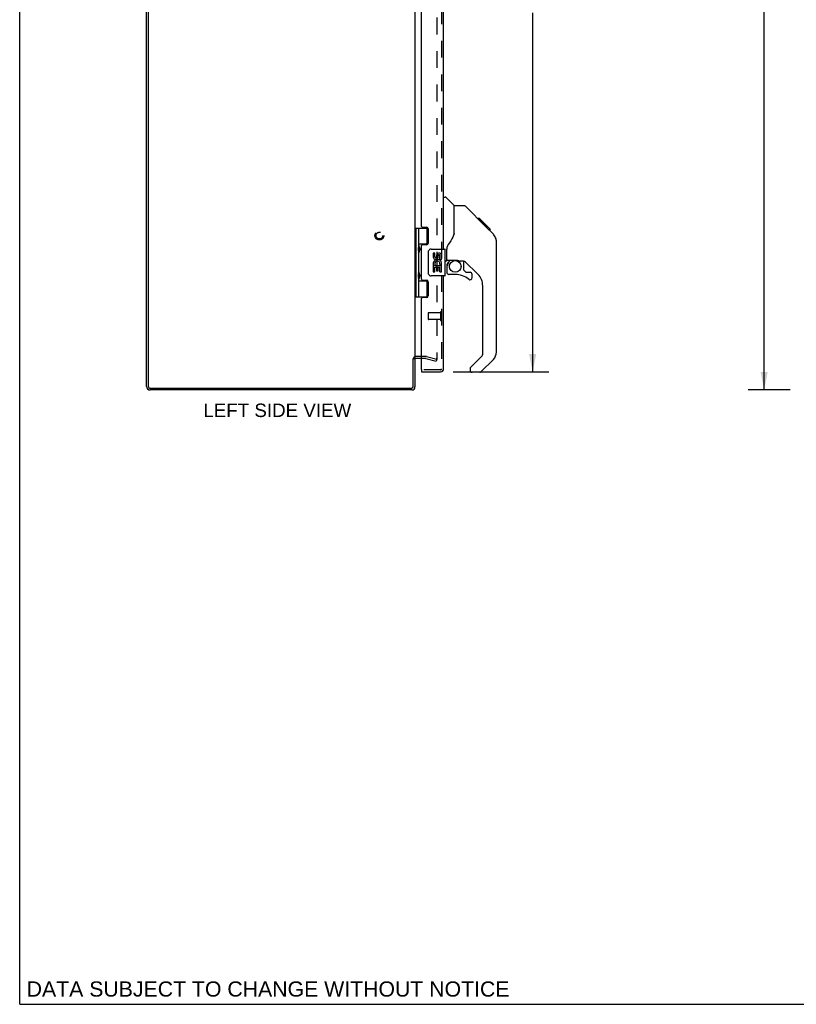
# Model space of a CAD drawing. Header units: inches. Extents: x 0 to 113, y 0 to 73.
# Tile 1 of 7: x 0 to 29, y 0 to 37. Entities that reach past the tile are written whole.
import ezdxf

# ---------------------------------------------------------------- set-up
doc = ezdxf.new("R2010")
doc.units = ezdxf.units.IN
doc.header["$LTSCALE"] = 6.233333
doc.header["$MEASUREMENT"] = 0
doc.linetypes.add('HIDDEN', pattern=[0.2, 0.1, -0.1])
doc.layers.get('0').update_dxf_attribs({"linetype": 'CONTINUOUS'})
for name, color, linetype in [('DEFAULT_2', 8, 'HIDDEN'), ('DIMENSIONS', 7, 'CONTINUOUS'), ('DOOR_ASSEMBLY', 7, 'CONTINUOUS')]:
    doc.layers.add(name, color=color, linetype=linetype)
doc.styles.get("Standard").update_dxf_attribs({"font": 'arial.ttf'})
doc.dimstyles.new('DIMSTYLE_1', dxfattribs={"dimtxt": 0.5, "dimasz": 0.666667, "dimexe": 0.09, "dimexo": 0.07, "dimgap": 0.0375, "dimtad": 0, "dimtih": 1, "dimtoh": 1, "dimzin": 4, "dimdsep": 46, "dimtxsty": 'Standard', "dimblk": '_FILLED', "dimblk1": '_FILLED', "dimblk2": '_FILLED', "dimcen": 0.09, "dimadec": 3, "dimazin": 1, "dimtfac": 1, "dimtdec": 3, "dimtofl": 0, "dimtmove": 0, "dimatfit": 3, "dimldrblk": '_FILLED', "dimfxl": 0, "dimtolj": 1, "dimtzin": 4, "dimarcsym": 0})

# ---------------------------------------------------------------- blocks, each defined once
blk = doc.blocks.new('_FILLED')
at = {"color": 0, "linetype": 'ByBlock'}
blk.add_solid([(0, 0), (-1, 0.2), (-1, -0.2)], dxfattribs=at)
blk = doc.blocks.new('*D4')
at = {"layer": 'DIMENSIONS', "color": 2, "linetype": 'Continuous'}
for p, q in [((16.142, 52.202), (19.71, 52.202)), ((19.11, 52.202), (19.11, 38.673)), ((19.11, 23.552), (19.11, 36.923)), ((16.142, 23.552), (19.71, 23.552))]:
    blk.add_line(p, q, dxfattribs=at)
at = {"layer": 'DIMENSIONS', "color": 2, "linetype": 'Continuous', "xscale": 0.6666666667, "yscale": 0.6666666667, "zscale": 0.6666666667}
for p, rotation in [((19.11, 52.202), 90), ((19.11, 23.552), 270)]:
    blk.add_blockref('_FILLED', p, dxfattribs=dict(at, rotation=rotation))
at = {"layer": 'DIMENSIONS', "color": 2, "linetype": 'Continuous', "insert": (19.11, 38.423), "char_height": 0.5, "width": 2.09294, "attachment_point": 2, "line_spacing_factor": 0.9}
blk.add_mtext('28.65\\PDOOR', dxfattribs=at)
blk = doc.blocks.new('*D9')
at = {"layer": 'DIMENSIONS', "color": 2, "linetype": 'Continuous'}
for p, q in [((28.7, 52.877), (27.132, 52.877)), ((27.732, 52.877), (27.732, 38.377)), ((27.732, 22.877), (27.732, 37.377)), ((28.7, 22.877), (27.132, 22.877))]:
    blk.add_line(p, q, dxfattribs=at)
at = {"layer": 'DIMENSIONS', "color": 2, "linetype": 'Continuous', "xscale": 0.6666666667, "yscale": 0.6666666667, "zscale": 0.6666666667}
for p, rotation in [((27.732, 52.877), 90), ((27.732, 22.877), 270)]:
    blk.add_blockref('_FILLED', p, dxfattribs=dict(at, rotation=rotation))
at = {"layer": 'DIMENSIONS', "color": 2, "linetype": 'Continuous', "insert": (27.732, 38.127), "char_height": 0.5, "width": 1.74721, "attachment_point": 2, "line_spacing_factor": 0.9}
blk.add_mtext('30.00', dxfattribs=at)

msp = doc.modelspace()

# ---------------------------------------------------------------- linework, layer by layer
at = {"color": 7, "linetype": 'Continuous'}
for p, q in [((0, 0), (0, 73.333)), ((14.661, 24.052), (14.724, 24.052)), ((0, 0), (113.333, 0))]:
    msp.add_line(p, q, dxfattribs=at)
at = {"color": 3, "linetype": 'Continuous'}
for p, q in [((4.724, 23.013), (4.724, 52.741)), ((4.787, 52.734), (4.787, 23.02)), ((14.724, 51.675), (14.724, 24.079)), ((14.661, 23.02), (14.661, 24.054)), ((14.724, 24.052), (14.724, 22.994)), ((14.967, 24.052), (14.766, 24.052)), ((14.607, 22.877), (4.86, 22.877)), ((4.867, 22.94), (14.581, 22.94))]:
    msp.add_line(p, q, dxfattribs=at)
for centre, radius, start, end in [((14.766, 24.01), 0.042, 90, 180), ((4.86, 23.013), 0.136, 180, 270), ((4.867, 23.02), 0.08, 180, 270), ((14.581, 23.02), 0.08, 270, 360), ((14.607, 22.994), 0.117, 270, 360)]:
    msp.add_arc(centre, radius, start, end, dxfattribs=at)
at = {"layer": 'DEFAULT_2', "color": 8, "linetype": 'HIDDEN'}
for p, q in [((15.537, 51.703), (15.537, 24.052)), ((15.125, 24.127), (14.766, 24.127)), ((15.125, 24.052), (14.967, 24.052)), ((15.131, 24.051), (15.517, 23.948)), ((15.15, 24.124), (15.537, 24.02)), ((15.537, 24.02), (15.517, 23.948))]:
    msp.add_line(p, q, dxfattribs=at)
for points in [[(15.517, 24.032), (15.516, 24.032), (15.514, 24.032), (15.512, 24.033)], [(15.512, 24.033), (15.513, 24.032), (15.514, 24.032), (15.515, 24.032), (15.515, 24.032), (15.516, 24.032), (15.517, 24.032), (15.517, 24.032)], [(15.517, 24.032), (15.517, 24.032), (15.518, 24.032), (15.519, 24.032), (15.519, 24.032), (15.52, 24.032), (15.521, 24.032), (15.522, 24.032), (15.522, 24.033), (15.523, 24.033), (15.524, 24.033), (15.524, 24.033), (15.525, 24.034), (15.525, 24.034), (15.526, 24.034), (15.527, 24.035), (15.527, 24.035), (15.528, 24.035), (15.529, 24.036), (15.529, 24.036), (15.53, 24.037), (15.53, 24.037), (15.531, 24.038), (15.531, 24.038), (15.532, 24.039), (15.532, 24.039), (15.533, 24.04), (15.533, 24.04), (15.533, 24.041), (15.534, 24.042), (15.534, 24.042), (15.534, 24.043), (15.535, 24.044), (15.535, 24.044), (15.535, 24.045), (15.535, 24.046), (15.536, 24.046), (15.536, 24.047), (15.536, 24.048), (15.536, 24.048), (15.536, 24.049), (15.536, 24.05), (15.536, 24.051), (15.537, 24.051), (15.537, 24.052)], [(15.537, 24.052), (15.536, 24.05), (15.536, 24.048), (15.536, 24.047), (15.535, 24.045), (15.535, 24.043), (15.534, 24.042), (15.533, 24.04), (15.532, 24.039), (15.53, 24.037), (15.529, 24.036), (15.528, 24.035), (15.526, 24.034), (15.525, 24.033), (15.523, 24.033), (15.521, 24.032), (15.519, 24.032), (15.518, 24.032), (15.517, 24.032)]]:
    msp.add_lwpolyline(points, dxfattribs=at)
for radius in [0.164, 0.124]:
    msp.add_circle((13.399, 28.627), radius, dxfattribs=at)
for centre, radius, start, end in [((14.766, 24.01), 0.117, 90, 146.9002), ((15.125, 24.027), 0.1, 75, 90), ((15.125, 24.027), 0.025, 75, 90)]:
    msp.add_arc(centre, radius, start, end, dxfattribs=at)
at = {"layer": 'DOOR_ASSEMBLY', "color": 8, "linetype": 'HIDDEN'}
for p, q in [((15.717, 52.085), (15.717, 23.669)), ((15.217, 25.741), (15.217, 25.513)), ((15.674, 25.751), (15.227, 25.751)), ((15.674, 25.769), (15.674, 25.485)), ((15.674, 25.503), (15.227, 25.503)), ((15.675, 23.627), (14.982, 23.627))]:
    msp.add_line(p, q, dxfattribs=at)
at = {"layer": 'DOOR_ASSEMBLY', "color": 3, "linetype": 'Continuous'}
for p, q in [((15.792, 28.127), (15.792, 47.627)), ((14.967, 28.969), (14.967, 46.786)), ((14.998, 28.938), (15.155, 28.938)), ((15.217, 28.876), (15.217, 28.347)), ((14.967, 27.001), (14.967, 28.254)), ((15.155, 28.285), (14.998, 28.285)), ((14.998, 26.97), (15.155, 26.97)), ((15.217, 26.908), (15.217, 26.379)), ((15.792, 23.669), (15.792, 27.127)), ((14.967, 23.642), (14.967, 26.286)), ((15.155, 26.317), (14.998, 26.317)), ((14.967, 23.552), (15.675, 23.552))]:
    msp.add_line(p, q, dxfattribs=at)
at = {"layer": 'DOOR_ASSEMBLY', "color": 7, "linetype": 'Continuous'}
for p, q in [((15.792, 30.056), (15.854, 30.056)), ((16.18, 29.747), (15.882, 30.045)), ((16.547, 29.741), (16.186, 29.741)), ((16.186, 28.637), (16.186, 29.741)), ((17.367, 28.953), (16.602, 29.718)), ((17.124, 29.264), (17.057, 29.264)), ((17.131, 29.256), (17.064, 29.256)), ((17.141, 29.247), (17.074, 29.247)), ((17.147, 29.24), (17.08, 29.24)), ((17.155, 29.232), (17.088, 29.232)), ((17.175, 29.212), (17.108, 29.212)), ((17.124, 29.264), (17.45, 28.937)), ((17.197, 29.19), (17.131, 29.19)), ((17.221, 29.167), (17.154, 29.167)), ((17.244, 29.143), (17.178, 29.143)), ((17.268, 29.119), (17.202, 29.119)), ((17.292, 29.096), (17.225, 29.096)), ((17.314, 29.073), (17.247, 29.073)), ((17.334, 29.053), (17.267, 29.053)), ((17.352, 29.036), (17.285, 29.036)), ((17.365, 29.023), (17.298, 29.023)), ((17.369, 29.018), (17.302, 29.018)), ((17.371, 29.016), (17.304, 29.016)), ((17.371, 29.016), (17.305, 29.016)), ((17.372, 29.015), (17.305, 29.015)), ((17.374, 29.013), (17.308, 29.013)), ((17.379, 29.008), (17.312, 29.008)), ((17.385, 29.002), (17.318, 29.002)), ((17.34, 28.98), (17.327, 28.993)), ((17.399, 28.989), (17.332, 28.989)), ((17.354, 28.966), (17.34, 28.98)), ((17.414, 28.974), (17.347, 28.974)), ((14.724, 28.907), (15.209, 28.907)), ((14.763, 28.907), (14.763, 26.348)), ((14.862, 28.907), (14.862, 28.219)), ((15.182, 28.316), (15.182, 28.907)), ((17.421, 28.966), (17.354, 28.966)), ((17.367, 28.953), (17.354, 28.966)), ((17.428, 28.959), (17.361, 28.959)), ((17.367, 28.953), (17.645, 28.675)), ((17.44, 28.947), (17.373, 28.947)), ((17.446, 28.942), (17.379, 28.942)), ((17.449, 28.938), (17.382, 28.938)), ((17.45, 28.937), (17.384, 28.937)), ((17.45, 28.937), (17.384, 28.937)), ((17.451, 28.936), (17.384, 28.936)), ((17.539, 28.848), (17.451, 28.936)), ((17.468, 28.852), (17.535, 28.852)), ((17.537, 28.851), (17.47, 28.851)), ((17.539, 28.848), (17.472, 28.848)), ((17.666, 28.652), (17.645, 28.675)), ((14.862, 28.316), (15.209, 28.316)), ((15.151, 28.307), (15.203, 28.307)), ((15.151, 28.307), (15.151, 28.285)), ((17.76, 28.397), (17.759, 28.427)), ((17.76, 24.294), (17.76, 28.397)), ((14.862, 28.019), (14.862, 27.235)), ((14.878, 28.19), (14.878, 28.189)), ((14.878, 28.189), (14.878, 28.049)), ((14.878, 28.048), (14.878, 28.049)), ((15.227, 27.227), (15.227, 28.027)), ((15.327, 28.127), (15.837, 28.127)), ((15.465, 27.973), (15.402, 27.973)), ((15.402, 27.973), (15.402, 27.837)), ((15.465, 27.837), (15.465, 27.973)), ((15.53, 27.899), (15.53, 27.83)), ((15.591, 27.837), (15.591, 27.879)), ((15.654, 27.742), (15.654, 27.879)), ((15.714, 27.742), (15.714, 27.899)), ((15.852, 27.142), (15.852, 28.112)), ((15.91, 27.714), (15.91, 28.121)), ((15.42, 27.512), (15.402, 27.512)), ((15.402, 27.512), (15.402, 27.281)), ((15.455, 27.512), (15.482, 27.531)), ((15.455, 27.512), (15.714, 27.512)), ((15.646, 27.548), (15.704, 27.523)), ((15.654, 27.742), (15.714, 27.742)), ((15.714, 27.559), (15.714, 27.612)), ((15.714, 27.281), (15.714, 27.512)), ((15.871, 27.674), (15.852, 27.674)), ((15.93, 27.716), (16.225, 27.716)), ((15.968, 27.636), (16.047, 27.716)), ((15.974, 27.63), (15.971, 27.633)), ((15.978, 27.626), (15.974, 27.63)), ((15.982, 27.622), (15.978, 27.626)), ((16.498, 27.674), (16.41, 27.674)), ((16.54, 27.343), (16.54, 27.67)), ((17.076, 27.178), (16.574, 27.679)), ((14.878, 27.206), (14.878, 27.205)), ((14.878, 27.205), (14.878, 27.065)), ((15.402, 27.281), (15.465, 27.281)), ((15.465, 27.449), (15.53, 27.449)), ((15.465, 27.281), (15.465, 27.449)), ((15.53, 27.449), (15.53, 27.313)), ((15.53, 27.313), (15.591, 27.313)), ((15.591, 27.449), (15.654, 27.449)), ((15.591, 27.313), (15.591, 27.449)), ((15.654, 27.281), (15.654, 27.449)), ((15.654, 27.281), (15.714, 27.281)), ((15.91, 27.497), (15.91, 27.259)), ((16.225, 27.18), (15.989, 27.18)), ((16.543, 27.334), (16.615, 27.263)), ((16.624, 27.259), (16.776, 27.259)), ((16.855, 27.061), (16.855, 27.18)), ((14.862, 27.035), (14.862, 26.348)), ((14.862, 26.938), (15.209, 26.938)), ((14.878, 27.064), (14.878, 27.065)), ((15.151, 26.97), (15.151, 26.947)), ((15.203, 26.947), (15.151, 26.947)), ((15.182, 26.348), (15.182, 26.938)), ((15.837, 27.127), (15.327, 27.127)), ((17.249, 24.209), (17.249, 26.76)), ((14.724, 26.348), (15.209, 26.348)), ((16.79, 23.717), (17.226, 24.153)), ((17.645, 24.016), (17.193, 23.564)), ((14.967, 23.627), (14.982, 23.627)), ((14.967, 23.627), (14.967, 23.552)), ((16.776, 23.684), (16.776, 23.619)), ((17.137, 23.54), (16.855, 23.54))]:
    msp.add_line(p, q, dxfattribs=at)
for points in [[(16.602, 29.718), (16.595, 29.725), (16.586, 29.731), (16.577, 29.735), (16.567, 29.739), (16.557, 29.741), (16.547, 29.741)], [(17.327, 28.993), (17.306, 29.015), (17.284, 29.036), (17.263, 29.058), (17.241, 29.08)], [(16.186, 28.699), (16.165, 28.641), (16.134, 28.573), (16.098, 28.502), (16.056, 28.43), (16.009, 28.357), (15.963, 28.291)], [(17.76, 28.397), (17.759, 28.427), (17.754, 28.468), (17.744, 28.508), (17.731, 28.547), (17.713, 28.584), (17.691, 28.62), (17.666, 28.652)], [(14.862, 28.263), (14.863, 28.255), (14.865, 28.245), (14.868, 28.235), (14.872, 28.224), (14.876, 28.212), (14.881, 28.2), (14.886, 28.189), (14.891, 28.177), (14.895, 28.165), (14.899, 28.154), (14.902, 28.142), (14.904, 28.131), (14.904, 28.119), (14.904, 28.108), (14.902, 28.096), (14.899, 28.085), (14.895, 28.073), (14.891, 28.062), (14.886, 28.05), (14.881, 28.038), (14.876, 28.027), (14.872, 28.015), (14.868, 28.004), (14.865, 27.993), (14.863, 27.984), (14.862, 27.975)], [(15.963, 28.291), (15.952, 28.274), (15.937, 28.245), (15.925, 28.213), (15.916, 28.179), (15.911, 28.145), (15.91, 28.121)], [(15.227, 28.027), (15.227, 28.034), (15.228, 28.04), (15.229, 28.046), (15.23, 28.052), (15.232, 28.058), (15.234, 28.063)], [(15.982, 27.622), (15.972, 27.612), (15.964, 27.601), (15.956, 27.589), (15.949, 27.577), (15.944, 27.565), (15.939, 27.551), (15.935, 27.538), (15.932, 27.524), (15.931, 27.511), (15.93, 27.497)], [(15.971, 27.633), (15.969, 27.634), (15.968, 27.635), (15.968, 27.636), (15.968, 27.636)], [(16.225, 27.716), (16.233, 27.716), (16.252, 27.714), (16.273, 27.712), (16.293, 27.708), (16.312, 27.704), (16.33, 27.698), (16.346, 27.693), (16.36, 27.688), (16.372, 27.684), (16.383, 27.68), (16.392, 27.677), (16.4, 27.675), (16.408, 27.674), (16.41, 27.674)], [(14.862, 27.279), (14.863, 27.271), (14.865, 27.261), (14.868, 27.251), (14.872, 27.24), (14.876, 27.228), (14.881, 27.216), (14.886, 27.205), (14.891, 27.193), (14.895, 27.181), (14.899, 27.17), (14.902, 27.158), (14.904, 27.147), (14.904, 27.135), (14.904, 27.124), (14.902, 27.112), (14.899, 27.101), (14.895, 27.089), (14.891, 27.078), (14.886, 27.066), (14.881, 27.054), (14.876, 27.043), (14.872, 27.031), (14.868, 27.02), (14.865, 27.009), (14.863, 27), (14.862, 26.991)], [(15.234, 27.191), (15.232, 27.197), (15.23, 27.203), (15.229, 27.209), (15.228, 27.215), (15.227, 27.221), (15.227, 27.227)]]:
    msp.add_lwpolyline(points, dxfattribs=at)
msp.add_circle((16.225, 27.476), 0.217, dxfattribs=at)
for centre, radius, start, end in [((15.854, 30.017), 0.0394, 45, 90), ((16.166, 29.733), 0.0197, 7.5, 45), ((17.327, 28.381), 0.433, 42.2386, 42.7273), ((14.788, 28.189), 0.09, 0.672, 35.1877), ((14.788, 28.049), 0.09, 324.8123, 359.328), ((15.327, 28.027), 0.1, 90, 158.7946), ((15.622, 27.879), 0.0943, 71.7267, 167.4338), ((15.622, 27.879), 0.0314, 0, 180.0485), ((15.622, 27.879), 0.0943, 12.5402, 71.701), ((15.837, 28.112), 0.015, 0, 90), ((15.497, 27.837), 0.0943, 180, 360), ((15.556, 27.585), 0.154, 161.4199, 206.1963), ((15.559, 27.585), 0.157, 9.7031, 161.8791), ((15.559, 27.585), 0.157, 205.737, 207.8532), ((15.497, 27.837), 0.0314, 180, 261.2295), ((15.559, 27.585), 0.0943, 336.5966, 215.1122), ((15.496, 27.842), 0.0362, 263.4285, 341.7628), ((15.559, 27.585), 0.157, 336.5966, 350.2969), ((15.871, 27.714), 0.0394, 270, 360), ((15.93, 27.735), 0.0197, 180, 270), ((16.107, 27.497), 0.197, 135, 180), ((16.498, 27.477), 0.197, 45, 90), ((14.788, 27.205), 0.09, 0.672, 35.1877), ((15.327, 27.227), 0.1, 201.205, 270), ((15.837, 27.142), 0.015, 270, 360), ((15.989, 27.259), 0.0787, 180, 270), ((16.225, 26.393), 0.787, 50.4788, 90), ((16.552, 27.343), 0.0118, 180, 225), ((16.624, 27.271), 0.0118, 225, 270), ((16.776, 27.18), 0.0787, 0, 90), ((16.658, 26.76), 0.591, 0, 45), ((14.788, 27.065), 0.09, 324.8123, 359.328), ((16.776, 27.061), 0.0787, 230.4788, 360), ((17.17, 24.209), 0.0787, 315, 360), ((17.367, 24.294), 0.394, 315, 360), ((16.823, 23.684), 0.0472, 135, 180), ((16.855, 23.619), 0.0787, 180, 270), ((17.137, 23.619), 0.0787, 270, 315)]:
    msp.add_arc(centre, radius, start, end, dxfattribs=at)
at = {"layer": 'DOOR_ASSEMBLY', "color": 3, "linetype": 'Continuous'}
for centre, radius, start, end in [((14.998, 28.969), 0.031, 180, 270), ((15.155, 28.876), 0.062, 0, 90), ((14.998, 28.254), 0.031, 90, 180), ((15.155, 28.347), 0.062, 270, 360), ((14.998, 27.001), 0.031, 180, 270), ((15.155, 26.908), 0.062, 0, 90), ((14.998, 26.286), 0.031, 90, 180), ((15.155, 26.379), 0.062, 270, 360), ((14.982, 23.642), 0.015, 180, 270), ((15.675, 23.669), 0.117, 270, 360)]:
    msp.add_arc(centre, radius, start, end, dxfattribs=at)
at = {"layer": 'DOOR_ASSEMBLY', "color": 8, "linetype": 'HIDDEN'}
for centre, radius, start, end in [((15.227, 25.741), 0.01, 90, 180), ((15.695, 25.769), 0.0215, 0, 180), ((15.227, 25.513), 0.01, 180, 270), ((15.695, 25.485), 0.0215, 180, 360), ((15.675, 23.669), 0.042, 270, 360)]:
    msp.add_arc(centre, radius, start, end, dxfattribs=at)
at = {"layer": 'DOOR_ASSEMBLY', "color": 7, "linetype": 'Continuous'}
for centre in [(14.951, 28.119), (14.951, 27.135)]:
    msp.add_ellipse(centre, major_axis=(0, 0.188), ratio=0.5625, start_param=1.007189, end_param=2.134404, dxfattribs=at)

# ---------------------------------------------------------------- texts
at = {"layer": 'DIMENSIONS', "color": 2, "linetype": 'Continuous', "attachment_point": 2, "line_spacing_factor": 0.9}
for s, insert, char_height, width in [('LEFT SIDE VIEW', (9.596, 22.37), 0.5, 5.49814), ('DATA SUBJECT TO CHANGE WITHOUT NOTICE', (9.253, 0.853), 0.56667, 17.95217)]:
    msp.add_mtext(s, dxfattribs=dict(at, insert=insert, char_height=char_height, width=width))

# ---------------------------------------------------------------- dimensions: what is measured, and where the dimension line sits
at = {"layer": 'DIMENSIONS', "color": 2, "linetype": 'Continuous'}
dim = msp.add_linear_dim(base=(27.732, 52.877), p1=(28.77, 22.877), p2=(28.77, 52.877), angle=90, dimstyle='DIMSTYLE_1', dxfattribs=at)
dim.commit()
dim.dimension.update_dxf_attribs({"geometry": '*D9', "text_midpoint": (27.731, 37.874), "dimtype": 160})
dim = msp.add_linear_dim(base=(19.11, 23.552), p1=(16.072, 52.202), p2=(16.072, 23.552), angle=270, text='<>\\PDOOR', dimstyle='DIMSTYLE_1', dxfattribs=at)
dim.commit()
dim.dimension.update_dxf_attribs({"geometry": '*D4', "text_midpoint": (19.11, 37.798), "dimtype": 160})

doc.saveas('drawing.dxf')
